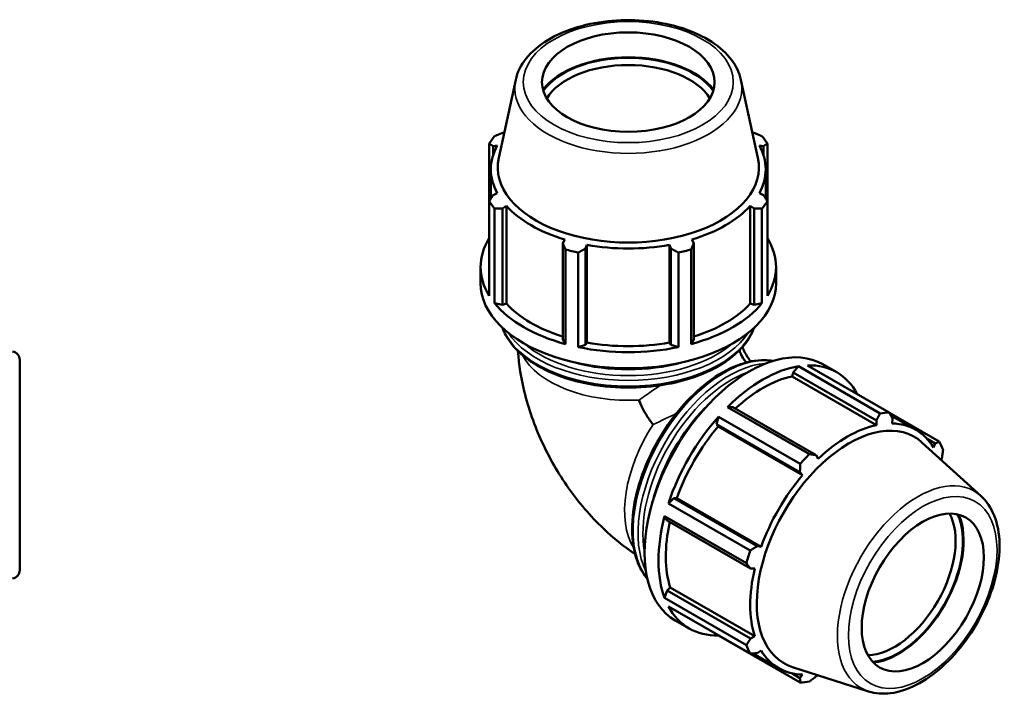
# Model space of a CAD drawing. Header units: millimetres. Extents: x -6 to 1155, y -558 to 1057.
# Tile 7 of 7: x 642 to 1155, y 702 to 1057. Entities that reach past the tile are written whole.
import ezdxf

# ---------------------------------------------------------------- set-up
doc = ezdxf.new("R2010")
doc.units = ezdxf.units.MM
doc.layers.add('Visible (ANSI)', color=7, linetype='Continuous', lineweight=50)
doc.layers.add('Visible Narrow (ANSI)', color=7, linetype='Continuous', lineweight=35)

msp = doc.modelspace()

# ---------------------------------------------------------------- linework, layer by layer
at = {"layer": 'Visible (ANSI)'}
for p, q in [((900.741, 1025.56), (891.9, 984.886)), ((1018.136, 1025.56), (1026.977, 984.886)), ((894.742, 997.962), (893.871, 997.931)), ((1025.007, 997.931), (1024.135, 997.962)), ((886.987, 992.373), (886.987, 962.345)), ((888.94, 991.076), (891.143, 991.363)), ((888.94, 986.2), (888.94, 991.076)), ((1027.734, 991.363), (1029.937, 991.076)), ((1029.937, 991.076), (1029.937, 986.2)), ((1031.89, 962.345), (1031.89, 992.373)), ((887.829, 963.698), (887.829, 978.963)), ((1031.049, 963.698), (1031.049, 978.963)), ((891.143, 966.563), (888.94, 965.475)), ((1029.937, 965.475), (1027.734, 966.563)), ((886.987, 913.078), (886.987, 962.345)), ((893.871, 958.62), (895.92, 959.922)), ((895.92, 909.051), (895.92, 959.922)), ((1022.958, 959.922), (1025.007, 958.62)), ((1022.958, 909.051), (1022.958, 959.922)), ((1031.89, 962.345), (1031.89, 913.078)), ((889.772, 958.474), (889.772, 909.207)), ((893.871, 908.437), (893.871, 958.62)), ((1025.007, 958.62), (1025.007, 908.437)), ((1029.106, 909.207), (1029.106, 958.474)), ((926.373, 942.385), (925.306, 940.518)), ((925.306, 940.518), (925.306, 890.334)), ((937.211, 937.678), (937.905, 939.634)), ((937.905, 888.764), (937.905, 939.634)), ((980.972, 939.634), (981.667, 937.678)), ((980.972, 888.764), (980.972, 939.634)), ((993.571, 940.518), (992.505, 942.385)), ((993.571, 890.334), (993.571, 940.518)), ((926.644, 887.974), (926.644, 937.241)), ((933.366, 935.637), (933.366, 886.37)), ((937.211, 887.495), (937.211, 937.678)), ((981.667, 937.678), (981.667, 887.495)), ((985.511, 886.37), (985.511, 935.637)), ((992.233, 937.241), (992.233, 887.974)), ((882.439, 919.699), (882.439, 928.092)), ((1036.439, 919.699), (1036.439, 928.092)), ((889.772, 909.207), (893.871, 908.437)), ((893.871, 908.437), (895.92, 909.051)), ((1022.958, 909.051), (1025.007, 908.437)), ((1025.007, 908.437), (1029.106, 909.207)), ((925.306, 890.334), (926.644, 887.974)), ((937.211, 887.495), (937.905, 888.764)), ((980.972, 888.764), (981.667, 887.495)), ((992.233, 887.974), (993.571, 890.334)), ((933.366, 886.37), (937.211, 887.495)), ((981.667, 887.495), (985.511, 886.37)), ((642.281, 879.706), (642.281, 770.258)), ((1060.775, 877.461), (1068.035, 873.28)), ((1045.327, 873.24), (1044.836, 871.156)), ((1048.046, 876.402), (1045.327, 873.24)), ((1045.327, 873.24), (1088.731, 848.246)), ((1090.657, 851.864), (1048.046, 876.402)), ((1052.799, 876.863), (1095.41, 852.325)), ((1044.836, 871.156), (1088.835, 845.819)), ((1013.892, 855.138), (1011.173, 855.169)), ((1011.173, 855.169), (1053.785, 830.631)), ((1057.296, 830.143), (1013.892, 855.138)), ((1121.483, 837.194), (1095.501, 852.157)), ((1006.42, 850.155), (1005.474, 846.259)), ((1049.032, 825.617), (1006.42, 850.155)), ((1088.731, 848.246), (1088.835, 845.819)), ((1096.205, 850.838), (1109.344, 843.272)), ((1096.989, 846.61), (1097.149, 849.062)), ((1005.474, 846.259), (1006.229, 845.018)), ((1005.474, 846.259), (1048.878, 821.265)), ((1006.229, 845.018), (1050.227, 819.681)), ((1143.243, 808.844), (1112.481, 836.76)), ((1115.183, 838.577), (1119.377, 836.162)), ((1119.377, 836.162), (1118.523, 834.113)), ((1058.382, 828.283), (1057.296, 830.143)), ((1122.469, 827.697), (1122.864, 828.438)), ((1048.878, 821.265), (1050.227, 819.681)), ((983.246, 807.759), (980.348, 804.996)), ((984.695, 807.721), (983.246, 807.759)), ((1026.65, 782.764), (983.246, 807.759)), ((984.695, 807.721), (1028.694, 782.384)), ((980.348, 804.996), (1022.959, 780.458)), ((978.379, 798.367), (979.759, 796.019)), ((1020.99, 773.829), (978.379, 798.367)), ((979.759, 796.019), (1023.163, 771.024)), ((1028.694, 782.384), (1026.65, 782.764)), ((1023.163, 771.024), (1025.316, 771.011)), ((979.759, 759.674), (978.379, 755.736)), ((981.317, 761.139), (979.759, 759.674)), ((1023.163, 734.679), (979.759, 759.674)), ((981.317, 761.139), (1025.316, 735.802)), ((978.379, 755.736), (1020.99, 731.197)), ((1022.959, 726.835), (980.348, 751.374)), ((983.925, 744.007), (991.184, 739.826)), ((1006.372, 736.387), (1006.42, 736.243)), ((1006.42, 736.243), (1049.032, 711.705)), ((1025.316, 735.802), (1023.163, 734.679)), ((1024.463, 726.882), (1037.872, 719.16)), ((1026.65, 726.955), (1028.694, 728.319)), ((1084.664, 707.121), (1045.079, 719.715)), ((1048.878, 714.055), (1044.579, 716.531)), ((1050.227, 715.822), (1048.878, 714.055)), ((1057.296, 714.871), (1057.794, 715.67))]:
    msp.add_line(p, q, dxfattribs=at)
for centre, start, end in [((637.781, 879.706), 0, 80), ((637.781, 770.258), 280, 0)]:
    msp.add_arc(centre, 4.5, start, end, dxfattribs=at)
for centre, major_axis, ratio in [((959.439, 1024.37), (-45, 0), 0.5758617), ((1112.881, 758.6), (-22.456, -38.996), 0.5780931)]:
    msp.add_ellipse(centre, major_axis=major_axis, ratio=ratio, dxfattribs=at)
for centre, major_axis, ratio, start_param, end_param in [((959.439, 1009.586), (-48.189, 0), 0.5758617, 3.5383938, 5.8863842), ((959.439, 1009.586), (47.7, 0), 0.5758617, 0.3804088, 2.7611839), ((959.439, 1007.378), (-45, 0), 0.5758617, 3.4756132, 5.9491647), ((959.439, 977.359), (-77, 0), 0.5758617, 5.8432224, 5.93775), ((959.439, 977.359), (77, 0), 0.5758617, 0.3454353, 0.4399629), ((959.439, 978.963), (-71.61, 0), 0.5758617, 5.9777527, 6.5886179), ((959.439, 978.963), (71.61, 0), 0.5758617, 5.9777527, 6.5886179), ((959.439, 980.018), (-68.066, 0), 0.5758617, 6.158663, 9.5493003), ((959.439, 977.359), (-77, 0), 0.5758617, 0.3454353, 0.4399629), ((959.439, 978.963), (71.61, 0), 0.5758617, 3.6215582, 4.2324234), ((959.439, 978.963), (71.61, 0), 0.5758617, 5.1923545, 5.8032198), ((959.439, 977.359), (77, 0), 0.5758617, 5.8432224, 5.93775), ((959.439, 928.092), (-77, 0), 0.5758617, 5.93775, 6.6286206), ((959.439, 978.963), (71.61, 0), 0.5758617, 4.4069564, 5.0178216), ((959.439, 928.092), (77, 0), 0.5758617, 5.93775, 6.6286206), ((959.439, 977.359), (77, 0), 0.5758617, 4.2724261, 4.3669537), ((959.439, 977.359), (77, 0), 0.5758617, 5.0578243, 5.1523519), ((959.439, 919.699), (-77, 0), 0.5758617, 0, 3.1415927), ((959.439, 928.092), (77, 0), 0.5758617, 3.5815555, 4.2724261), ((959.439, 928.092), (71.61, 0), 0.5758617, 3.6215582, 4.2155561), ((959.439, 928.092), (77, 0), 0.5758617, 5.1523519, 5.8432224), ((959.439, 928.092), (71.61, 0), 0.5758617, 5.2092219, 5.8032198), ((959.439, 928.092), (71.61, 0), 0.5758617, 4.4069564, 5.0178216), ((1022.35, 810.734), (38.425, 66.727), 0.5780931, 0, 3.1415927), ((959.439, 928.092), (77, 0), 0.5758617, 4.3669537, 5.0578243), ((959.439, 912.603), (65.65, 0), 0.5758617, 4.2772048, 5.1475732), ((1029.61, 806.553), (-38.425, -66.727), 0.5780931, 3.5796218, 4.2704924), ((1029.61, 806.553), (38.425, 66.727), 0.5780931, 5.9396837, 6.6266869), ((1029.61, 806.553), (-35.736, -62.056), 0.5780931, 3.6196245, 4.213542), ((1016.212, 814.268), (-32.762, -56.891), 0.5780931, 4.2925459, 5.132232), ((1072.221, 782.015), (38.425, 66.727), 0.5780931, 0.3435016, 0.4380292), ((1029.61, 806.553), (-38.425, -66.727), 0.5780931, 4.36502, 5.0558906), ((1074.52, 780.691), (33.967, 58.985), 0.5780931, 6.1579352, 9.5500281), ((1073.608, 781.216), (35.736, 62.056), 0.5780931, 5.975819, 6.5866842), ((1029.61, 806.553), (-35.736, -62.056), 0.5780931, 4.4050227, 5.0158879), ((1073.608, 781.216), (-35.736, -62.056), 0.5780931, 3.6196245, 4.2304897), ((1072.221, 782.015), (38.425, 66.727), 0.5780931, 5.8412887, 5.9358163), ((1072.221, 782.015), (-38.425, -66.727), 0.5780931, 4.2704924, 4.36502), ((1073.608, 781.216), (-35.736, -62.056), 0.5780931, 4.4050227, 5.0158879), ((1029.61, 806.553), (-38.425, -66.727), 0.5780931, 5.1504181, 5.8412887), ((1098.185, 767.063), (22.456, 38.996), 0.5780931, 3.4736079, 5.95117), ((1100.094, 765.964), (-23.804, -41.336), 0.5780931, 0.3793735, 2.7622191), ((1100.094, 765.964), (24.048, 41.759), 0.5780931, 3.5374815, 5.8872965), ((1029.61, 806.553), (-35.736, -62.056), 0.5780931, 5.2072079, 5.8012861), ((1072.221, 782.015), (-38.425, -66.727), 0.5780931, 5.0558906, 5.1504181), ((1073.608, 781.216), (-35.736, -62.056), 0.5780931, 5.1904208, 5.8012861), ((1029.61, 806.553), (-38.425, -66.727), 0.5780931, 5.9358163, 6.6266869), ((1072.221, 782.015), (-38.425, -66.727), 0.5780931, 5.8412887, 5.9358163), ((1073.608, 781.216), (-35.736, -62.056), 0.5780931, 5.975819, 6.5866842), ((1072.221, 782.015), (-38.425, -66.727), 0.5780931, 0.3435016, 0.4380292)]:
    msp.add_ellipse(centre, major_axis=major_axis, ratio=ratio, start_param=start_param, end_param=end_param, dxfattribs=at)
for points, knots in [([(1018.136, 1025.56), (1017.34, 1029.223), (1015.651, 1032.729), (1010.598, 1039.45), (1007.077, 1042.607), (998.511, 1048.191), (993.386, 1050.57), (982.189, 1054.219), (976.117, 1055.488), (963.655, 1056.815), (957.269, 1056.88), (944.778, 1055.813), (938.675, 1054.681), (927.312, 1051.296), (922.058, 1049.038), (912.937, 1043.529), (909.069, 1040.274), (903.472, 1033.225), (901.594, 1029.484), (900.741, 1025.56)], [0.9099205, 0.9099205, 0.9099205, 0.9099205, 1.1939979, 1.1939979, 1.5089802, 1.5089802, 1.8411869, 1.8411869, 2.1733131, 2.1733131, 2.5035221, 2.5035221, 2.8336205, 2.8336205, 3.1654849, 3.1654849, 3.4981545, 3.4981545, 3.8024685, 3.8024685, 3.8024685, 3.8024685]), ([(893.896, 896.427), (894.37, 895.104), (894.957, 893.8), (897.828, 888.526), (901.068, 884.788), (909.409, 878.032), (914.567, 875.036), (926.223, 870.152), (932.725, 868.268), (946.395, 865.793), (953.56, 865.2), (967.841, 865.358), (974.956, 866.106), (988.438, 868.874), (994.803, 870.894), (1006.151, 876.032), (1011.132, 879.15), (1019.161, 886.207), (1022.22, 890.146), (1024.444, 895.021), (1024.728, 895.721), (1024.981, 896.427)], [4.1302826, 4.1302826, 4.1302826, 4.1302826, 4.2307718, 4.2307718, 4.5450977, 4.5450977, 4.8687542, 4.8687542, 5.1932107, 5.1932107, 5.516889, 5.516889, 5.8402642, 5.8402642, 6.1640199, 6.1640199, 6.4885466, 6.4885466, 6.8117031, 6.8117031, 6.8652917, 6.8652917, 6.8652917, 6.8652917]), ([(962.972, 778.593), (956.993, 782.604), (951.538, 787.06), (939.69, 798.333), (933.645, 805.433), (922.953, 820.571), (918.311, 828.611), (910.547, 845.438), (907.421, 854.222), (903.57, 870.142), (902.433, 877.123), (901.947, 884.335)], [1.6527699, 1.6527699, 1.6527699, 1.6527699, 1.8849556, 1.8849556, 2.1991149, 2.1991149, 2.5132741, 2.5132741, 2.8274334, 2.8274334, 3.0606786, 3.0606786, 3.0606786, 3.0606786]), ([(1017.375, 884.778), (1017.454, 884.478), (1017.543, 884.179), (1018.133, 882.414), (1018.865, 881.031), (1020.185, 879.301), (1020.59, 878.837), (1021.021, 878.404)], [0.4130097, 0.4130097, 0.4130097, 0.4130097, 0.50788945, 0.50788945, 0.97683801, 0.97683801, 1.16364734, 1.16364734, 1.16364734, 1.16364734]), ([(1023.174, 878.899), (1022.647, 879.605), (1022.119, 880.371), (1021.05, 882.064), (1020.513, 882.999), (1019.601, 884.76), (1019.213, 885.586), (1018.875, 886.381)], [2.15436137, 2.15436137, 2.15436137, 2.15436137, 2.2869716, 2.2869716, 2.43496497, 2.43496497, 2.56538307, 2.56538307, 2.56538307, 2.56538307]), ([(1034.748, 879.171), (1033.405, 879.407), (1032.024, 879.543), (1026.051, 879.694), (1021.183, 878.759), (1011.144, 874.913), (1005.965, 871.944), (995.9, 864.288), (991.017, 859.598), (982.042, 848.99), (977.952, 843.078), (970.962, 830.622), (968.063, 824.081), (963.743, 811.01), (962.325, 804.482), (961.132, 792.074), (961.36, 786.197), (963.493, 775.706), (965.392, 771.084), (968.493, 766.757), (968.928, 766.197), (969.382, 765.659)], [5.7064881, 5.7064881, 5.7064881, 5.7064881, 5.8036793, 5.8036793, 6.1180162, 6.1180162, 6.4416134, 6.4416134, 6.7660464, 6.7660464, 7.0897201, 7.0897201, 7.4130951, 7.4130951, 7.7368454, 7.7368454, 8.0613452, 8.0613452, 8.3844364, 8.3844364, 8.4345463, 8.4345463, 8.4345463, 8.4345463]), ([(972.37, 846.062), (972.367, 846.066), (972.364, 846.07), (971.812, 846.717), (971.252, 847.433), (970.15, 848.959), (969.615, 849.755), (968.271, 851.895), (967.503, 853.258), (966.083, 856.088), (965.47, 857.506), (965.005, 858.817), (965.003, 858.821), (965.001, 858.826)], [-0.0017155, -0.0017155, -0.0017155, -0.0017155, 0, 0, 0.3109585, 0.3109585, 0.6095079, 0.6095079, 1.0780808, 1.0780808, 1.5855632, 1.5855632, 1.5872774, 1.5872774, 1.5872774, 1.5872774]), ([(1084.664, 707.121), (1088.249, 705.98), (1092.145, 705.693), (1100.516, 706.718), (1105.02, 708.193), (1114.15, 712.829), (1118.775, 716.083), (1127.534, 723.966), (1131.665, 728.596), (1139.035, 738.736), (1142.276, 744.24), (1147.575, 755.603), (1149.632, 761.46), (1152.35, 773.003), (1153.004, 778.686), (1152.755, 789.344), (1151.849, 794.322), (1148.513, 802.673), (1146.208, 806.153), (1143.243, 808.844)], [2.4833783, 2.4833783, 2.4833783, 2.4833783, 2.7678396, 2.7678396, 3.0828375, 3.0828375, 3.4149179, 3.4149179, 3.7469927, 3.7469927, 4.0771916, 4.0771916, 4.4072873, 4.4072873, 4.7391204, 4.7391204, 5.0716504, 5.0716504, 5.3744708, 5.3744708, 5.3744708, 5.3744708])]:
    msp.add_open_spline(points, degree=3, knots=knots, dxfattribs=at)
for points, weights in [([(889.772, 996.244), (891.863, 997.114), (893.871, 997.931)], [1, 1.00129321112, 1.00176965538]), ([(1025.007, 997.931), (1027.014, 997.114), (1029.106, 996.244)], [1.00176965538, 1.00129321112, 1]), ([(888.94, 991.076), (887.984, 991.72), (886.987, 992.373)], [1.00176965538, 1.00129321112, 1]), ([(1031.89, 992.373), (1030.894, 991.72), (1029.937, 991.076)], [1, 1.00129321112, 1.00176965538]), ([(886.987, 962.345), (887.984, 963.951), (888.94, 965.475)], [1, 1.00129321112, 1.00176965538]), ([(1029.937, 965.475), (1030.894, 963.951), (1031.89, 962.345)], [1.00176965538, 1.00129321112, 1]), ([(893.871, 958.62), (891.863, 958.557), (889.772, 958.474)], [1.00176965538, 1.00129321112, 1]), ([(1029.106, 958.474), (1027.014, 958.557), (1025.007, 958.62)], [1, 1.00129321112, 1.00176965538]), ([(926.644, 937.241), (925.961, 938.921), (925.306, 940.518)], [1, 1.00129321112, 1.00176965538]), ([(993.571, 940.518), (992.916, 938.921), (992.233, 937.241)], [1.00176965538, 1.00129321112, 1]), ([(937.211, 937.678), (935.328, 936.687), (933.366, 935.637)], [1.00176965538, 1.00129321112, 1]), ([(985.511, 935.637), (983.55, 936.687), (981.667, 937.678)], [1, 1.00129321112, 1.00176965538]), ([(1088.731, 848.246), (1089.682, 850.013), (1090.657, 851.864)], [1.00176965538, 1.00129321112, 1]), ([(1095.41, 852.325), (1096.305, 850.656), (1097.149, 849.062)], [1, 1.00129321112, 1.00176965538]), ([(1119.377, 836.162), (1120.416, 836.663), (1121.483, 837.194)], [1.00176965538, 1.00129321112, 1]), ([(1123.452, 832.832), (1123.16, 830.586), (1122.864, 828.438)], [1, 1.00129321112, 1.00176965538]), ([(1053.785, 830.631), (1055.584, 830.377), (1057.296, 830.143)], [1, 1.00129321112, 1.00176965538]), ([(1048.878, 821.265), (1048.961, 823.392), (1049.032, 825.617)], [1.00176965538, 1.00129321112, 1]), ([(1022.959, 780.458), (1024.85, 781.63), (1026.65, 782.764)], [1, 1.00129321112, 1.00176965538]), ([(1023.163, 771.024), (1022.107, 772.393), (1020.99, 773.829)], [1.00176965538, 1.00129321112, 1]), ([(1020.99, 731.197), (1022.107, 732.969), (1023.163, 734.679)], [1, 1.00129321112, 1.00176965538]), ([(1026.65, 726.955), (1024.85, 726.892), (1022.959, 726.835)], [1.00176965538, 1.00129321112, 1]), ([(1049.032, 711.705), (1048.961, 712.899), (1048.878, 714.055)], [1, 1.00129321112, 1.00176965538]), ([(1057.296, 714.871), (1055.584, 713.542), (1053.785, 712.166)], [1.00176965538, 1.00129321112, 1])]:
    msp.add_rational_spline(points, weights, degree=2, dxfattribs=at)
at = {"layer": 'Visible Narrow (ANSI)'}
for centre, major_axis, ratio in [((959.439, 1024.37), (-54.724, 0), 0.5758617), ((1112.881, 758.6), (-27.309, -47.423), 0.5780931)]:
    msp.add_ellipse(centre, major_axis=major_axis, ratio=ratio, dxfattribs=at)
for centre, major_axis, ratio, start_param, end_param in [((959.439, 1021.329), (-59.156, 0), 0.5758617, 6.158663, 9.5493003), ((959.439, 904.613), (66.99, 0), 0.5758617, 3.3583856, 6.0663923), ((959.439, 907.583), (-66.99, 0), 0.5758617, 0.3621354, 2.7794573), ((959.439, 909.055), (-65.19, 0), 0.5758617, 0.5883839, 2.5532087), ((959.439, 891.927), (-57.75, 0), 0.5758617, 0.2933566, 1.6672695), ((1009.302, 818.248), (-33.43, -58.052), 0.5780931, 3.3619892, 6.0627887), ((1011.871, 816.768), (33.43, 58.052), 0.5780931, 0.3662885, 2.7753042), ((1013.143, 816.035), (32.532, 56.493), 0.5780931, 0.5942509, 2.5473417), ((959.439, 846.962), (-57.627, -41.619), 0.0906664, 4.3523373, 4.5505275), ((959.439, 846.962), (64.802, 29.192), 0.0874032, 4.8737809, 5.070855), ((998.33, 824.566), (-28.819, -50.045), 0.5780931, 4.6139821, 5.9859261), ((1110.251, 760.115), (29.521, 51.263), 0.5780931, 6.1579352, 9.5500281)]:
    msp.add_ellipse(centre, major_axis=major_axis, ratio=ratio, start_param=start_param, end_param=end_param, dxfattribs=at)

doc.saveas('drawing.dxf')
